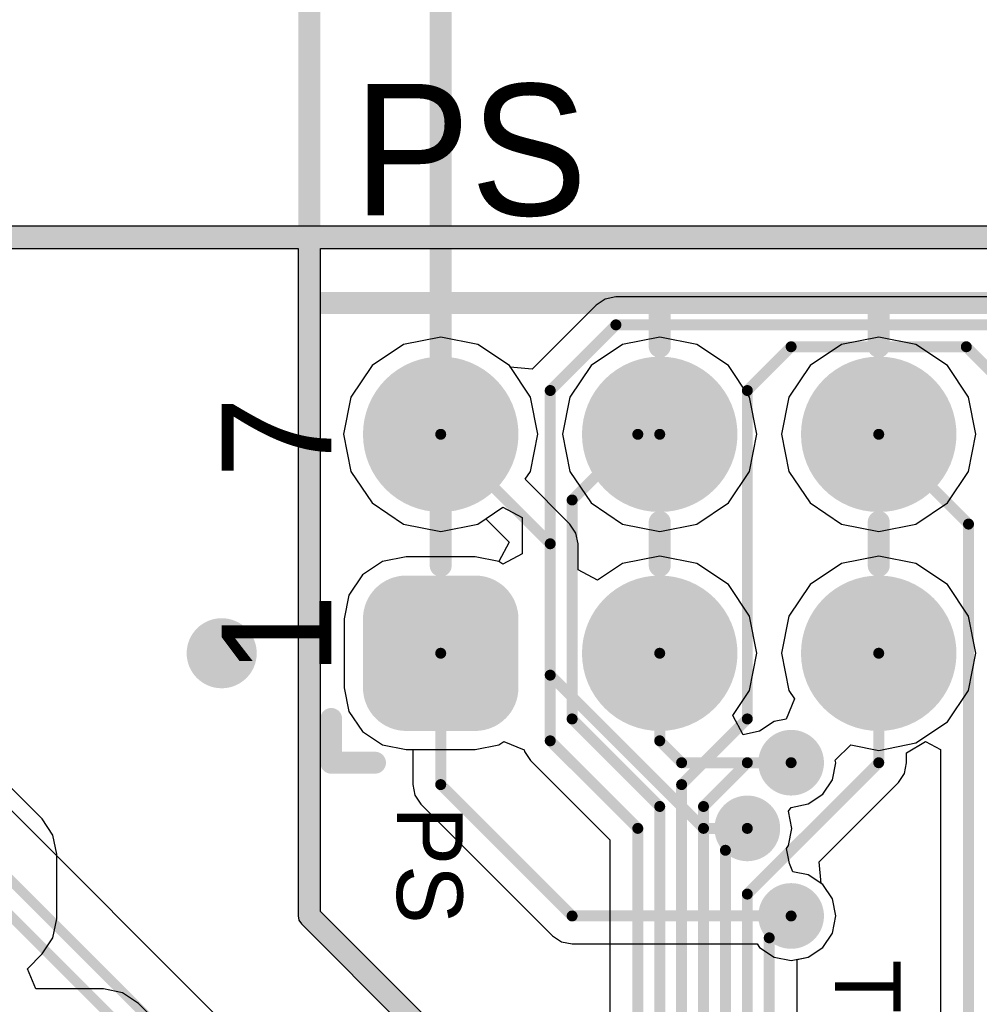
# Model space of a CAD drawing. Header units: millimetres. Extents: x 1.4 to 10.4, y 0 to 10.9.
# Tile 169 of 177: x 8.308 to 8.746, y 5.515 to 5.964. Entities that reach past the tile are written whole.
import ezdxf

# ---------------------------------------------------------------- set-up
doc = ezdxf.new("R2010")
doc.units = ezdxf.units.MM
doc.header["$MEASUREMENT"] = 0
for name, color, linetype in [('BottomLayer', 5, 'Continuous'), ('BottomSolder', 6, 'Continuous'), ('DrillDrawing', 1, 'Continuous'), ('DrillGuide', 244, 'Continuous'), ('InternalPlane1', 76, 'Continuous'), ('InternalPlane2', 16, 'Continuous'), ('Mechanical2', 216, 'Continuous'), ('Mechanical31', 56, 'Continuous'), ('MultiLayer', 9, 'Continuous'), ('TopLayer', 1, 'Continuous'), ('TopOverlay', 2, 'Continuous'), ('TopSolder', 216, 'Continuous')]:
    doc.layers.add(name, color=color, linetype=linetype)

msp = doc.modelspace()

# ---------------------------------------------------------------- linework, layer by layer
at = {"layer": 'BottomLayer'}
for p, q in [((8.48303, 5.81597), (8.46864, 5.80636)), ((8.5, 5.81935), (8.48303, 5.81597)), ((8.51697, 5.81597), (8.5, 5.81935)), ((8.53136, 5.80636), (8.51697, 5.81597)), ((8.58303, 5.81597), (8.56864, 5.80636)), ((8.6, 5.81935), (8.58303, 5.81597)), ((8.61697, 5.81597), (8.6, 5.81935)), ((8.63136, 5.80636), (8.61697, 5.81597)), ((8.68303, 5.81597), (8.66864, 5.80636)), ((8.7, 5.81935), (8.68303, 5.81597)), ((8.71697, 5.81597), (8.7, 5.81935)), ((8.73136, 5.80636), (8.71697, 5.81597)), ((8.46864, 5.80636), (8.45903, 5.79197)), ((8.54097, 5.79197), (8.53136, 5.80636)), ((8.56864, 5.80636), (8.55903, 5.79197)), ((8.64097, 5.79197), (8.63136, 5.80636)), ((8.66864, 5.80636), (8.65903, 5.79197)), ((8.74097, 5.79197), (8.73136, 5.80636)), ((8.45903, 5.79197), (8.45565, 5.775)), ((8.54435, 5.775), (8.54097, 5.79197)), ((8.55903, 5.79197), (8.55565, 5.775)), ((8.64435, 5.775), (8.64097, 5.79197)), ((8.65903, 5.79197), (8.65565, 5.775)), ((8.74435, 5.775), (8.74097, 5.79197)), ((8.45565, 5.775), (8.45903, 5.75803)), ((8.54097, 5.75803), (8.54435, 5.775)), ((8.55565, 5.775), (8.55903, 5.75803)), ((8.64097, 5.75803), (8.64435, 5.775)), ((8.65565, 5.775), (8.65903, 5.75803)), ((8.74097, 5.75803), (8.74435, 5.775)), ((8.45903, 5.75803), (8.46864, 5.74364)), ((8.53858, 5.75445), (8.54097, 5.75803)), ((8.55903, 5.75803), (8.56864, 5.74364)), ((8.63136, 5.74364), (8.64097, 5.75803)), ((8.65903, 5.75803), (8.66864, 5.74364)), ((8.73136, 5.74364), (8.74097, 5.75803)), ((8.55901, 5.73401), (8.53858, 5.75445)), ((8.5939, 5.31319), (8.16004, 5.74704)), ((8.46864, 5.74364), (8.48303, 5.73403)), ((8.56864, 5.74364), (8.58303, 5.73403)), ((8.61697, 5.73403), (8.63136, 5.74364)), ((8.66864, 5.74364), (8.68303, 5.73403)), ((8.71697, 5.73403), (8.73136, 5.74364)), ((8.51697, 5.73403), (8.52055, 5.73642)), ((8.52055, 5.73642), (8.53127, 5.72571)), ((8.48303, 5.73403), (8.5, 5.73065)), ((8.5, 5.73065), (8.51697, 5.73403)), ((8.56177, 5.72988), (8.55901, 5.73401)), ((8.56274, 5.725), (8.56177, 5.72988)), ((8.58303, 5.73403), (8.6, 5.73065)), ((8.6, 5.73065), (8.61697, 5.73403)), ((8.68303, 5.73403), (8.7, 5.73065)), ((8.7, 5.73065), (8.71697, 5.73403)), ((8.53127, 5.72571), (8.52655, 5.71689)), ((8.56274, 5.71303), (8.56274, 5.725)), ((8.47343, 5.71689), (8.46425, 5.71075)), ((8.48425, 5.71904), (8.47343, 5.71689)), ((8.51575, 5.71904), (8.48425, 5.71904)), ((8.52655, 5.71689), (8.51575, 5.71904)), ((8.6, 5.71935), (8.58303, 5.71597)), ((8.61697, 5.71597), (8.6, 5.71935)), ((8.7, 5.71935), (8.68303, 5.71597)), ((8.71697, 5.71597), (8.7, 5.71935)), ((8.57156, 5.70831), (8.56274, 5.71303)), ((8.58303, 5.71597), (8.57156, 5.70831)), ((8.63136, 5.70636), (8.61697, 5.71597)), ((8.68303, 5.71597), (8.66864, 5.70636)), ((8.73136, 5.70636), (8.71697, 5.71597)), ((8.46425, 5.71075), (8.45811, 5.70157)), ((8.64097, 5.69197), (8.63136, 5.70636)), ((8.66864, 5.70636), (8.65903, 5.69197)), ((8.74097, 5.69197), (8.73136, 5.70636)), ((8.45811, 5.70157), (8.45596, 5.69075)), ((8.45596, 5.69075), (8.45596, 5.65925)), ((8.64435, 5.675), (8.64097, 5.69197)), ((8.65903, 5.69197), (8.65565, 5.675)), ((8.74435, 5.675), (8.74097, 5.69197)), ((8.64097, 5.65803), (8.64435, 5.675)), ((8.65565, 5.675), (8.65903, 5.65803)), ((8.74097, 5.65803), (8.74435, 5.675)), ((8.45596, 5.65925), (8.45811, 5.64843)), ((8.63331, 5.64656), (8.64097, 5.65803)), ((8.65903, 5.65803), (8.66159, 5.65419)), ((8.73136, 5.64364), (8.74097, 5.65803)), ((8.66159, 5.65419), (8.65777, 5.64495)), ((8.45811, 5.64843), (8.46425, 5.63925)), ((8.63803, 5.63774), (8.63331, 5.64656)), ((8.65777, 5.64495), (8.6522, 5.64384)), ((8.6522, 5.64384), (8.64558, 5.63942)), ((8.71697, 5.63403), (8.73136, 5.64364)), ((8.46425, 5.63925), (8.47343, 5.63311)), ((8.64558, 5.63942), (8.63803, 5.63774)), ((8.64558, 5.63942), (8.64558, 5.63942)), ((8.47343, 5.63311), (8.48425, 5.63096)), ((8.48425, 5.63096), (8.48726, 5.63096)), ((8.48726, 5.63096), (8.48726, 5.615)), ((8.68017, 5.62612), (8.68724, 5.63319)), ((8.68724, 5.63319), (8.7, 5.63065)), ((8.7, 5.63065), (8.71697, 5.63403)), ((8.67884, 5.6172), (8.68039, 5.625)), ((8.68039, 5.625), (8.68017, 5.62612)), ((8.48726, 5.615), (8.48725, 5.615)), ((8.48725, 5.615), (8.48726, 5.615)), ((8.48726, 5.615), (8.48823, 5.61012)), ((8.67442, 5.61058), (8.67884, 5.6172)), ((8.48823, 5.61012), (8.49099, 5.60599)), ((8.6678, 5.60616), (8.67442, 5.61058)), ((8.49099, 5.60599), (8.55099, 5.54599)), ((8.65882, 5.60284), (8.66, 5.60461)), ((8.66, 5.60461), (8.6678, 5.60616)), ((8.65884, 5.6028), (8.65882, 5.60284)), ((8.66039, 5.595), (8.65884, 5.6028)), ((8.65884, 5.5872), (8.66039, 5.595)), ((8.65792, 5.58583), (8.65884, 5.5872)), ((8.65929, 5.57897), (8.65792, 5.58583)), ((8.66084, 5.57522), (8.65929, 5.57897)), ((8.6678, 5.57384), (8.66084, 5.57522)), ((8.67442, 5.56942), (8.6678, 5.57384)), ((8.67884, 5.5628), (8.67442, 5.56942)), ((8.68039, 5.555), (8.67884, 5.5628)), ((8.67884, 5.5472), (8.68039, 5.555)), ((8.55099, 5.54599), (8.55512, 5.54323)), ((8.67442, 5.54058), (8.67884, 5.5472)), ((8.55512, 5.54323), (8.56, 5.54226)), ((8.56, 5.54226), (8.64446, 5.54226)), ((8.64446, 5.54226), (8.64558, 5.54058)), ((8.64558, 5.54058), (8.6522, 5.53616)), ((8.6678, 5.53616), (8.67442, 5.54058)), ((8.6522, 5.53616), (8.66, 5.53461)), ((8.66, 5.53461), (8.6678, 5.53616))]:
    msp.add_line(p, q, dxfattribs=at)
for points, const_width in [([(8.48425, 5.775, 1), (8.51575, 5.775, 1)], 0.0315), ([(8.58425, 5.775, 1), (8.61575, 5.775, 1)], 0.0315), ([(8.68425, 5.775, 1), (8.71575, 5.775, 1)], 0.0315), ([(8.49875, 5.775, 1), (8.50125, 5.775, 1)], 0.0025), ([(8.54875, 5.725, 1), (8.55125, 5.725, 1)], 0.0025), ([(8.54875, 5.725, 1), (8.55125, 5.725, 1)], 0.0025), ([(8.47638, 5.69075, 1), (8.49213, 5.69075, 1)], 0.01575), ([(8.50787, 5.69075, 1), (8.52362, 5.69075, 1)], 0.01575), ([(8.58425, 5.675, 1), (8.61575, 5.675, 1)], 0.0315), ([(8.68425, 5.675, 1), (8.71575, 5.675, 1)], 0.0315), ([(8.394, 5.675, 1), (8.406, 5.675, 1)], 0.012), ([(8.49875, 5.675, 1), (8.50125, 5.675, 1)], 0.0025), ([(8.59875, 5.675, 1), (8.60125, 5.675, 1)], 0.0025), ([(8.47638, 5.65925, 1), (8.49213, 5.65925, 1)], 0.01575), ([(8.50787, 5.65925, 1), (8.52362, 5.65925, 1)], 0.01575), ([(8.54875, 5.665, 1), (8.55125, 5.665, 1)], 0.0025), ([(8.54875, 5.665, 1), (8.55125, 5.665, 1)], 0.0025), ([(8.59875, 5.635, 1), (8.60125, 5.635, 1)], 0.0025), ([(8.59875, 5.635, 1), (8.60125, 5.635, 1)], 0.0025), ([(8.655, 5.625, 1), (8.665, 5.625, 1)], 0.01), ([(8.60875, 5.625, 1), (8.61125, 5.625, 1)], 0.0025), ([(8.60875, 5.625, 1), (8.61125, 5.625, 1)], 0.0025), ([(8.65875, 5.625, 1), (8.66125, 5.625, 1)], 0.0025), ([(8.49875, 5.615, 1), (8.50125, 5.615, 1)], 0.0025), ([(8.49875, 5.615, 1), (8.50125, 5.615, 1)], 0.0025), ([(8.635, 5.595, 1), (8.645, 5.595, 1)], 0.01), ([(8.61875, 5.595, 1), (8.62125, 5.595, 1)], 0.0025), ([(8.61875, 5.595, 1), (8.62125, 5.595, 1)], 0.0025), ([(8.63875, 5.595, 1), (8.64125, 5.595, 1)], 0.0025), ([(8.655, 5.555, 1), (8.665, 5.555, 1)], 0.01), ([(8.55875, 5.555, 1), (8.56125, 5.555, 1)], 0.0025), ([(8.55875, 5.555, 1), (8.56125, 5.555, 1)], 0.0025), ([(8.65875, 5.555, 1), (8.66125, 5.555, 1)], 0.0025)]:
    msp.add_lwpolyline(points, format="xyb", close=True, dxfattribs=dict(at, const_width=const_width))
for points, const_width in [([(8.5, 5.775), (8.55, 5.725)], 0.005), ([(8.144, 5.731), (8.5845, 5.2905)], 0.0045), ([(8.55, 5.665), (8.55, 5.725)], 0.005), ([(8.13924, 5.7195), (8.57974, 5.279)], 0.0045), ([(8.5, 5.615), (8.5, 5.675)], 0.005), ([(8.6, 5.635), (8.6, 5.675)], 0.005), ([(8.55, 5.665), (8.62, 5.595)], 0.005), ([(8.6, 5.635), (8.61, 5.625)], 0.005), ([(8.61, 5.625), (8.66, 5.625)], 0.005), ([(8.5, 5.615), (8.56, 5.555)], 0.005), ([(8.62, 5.595), (8.64, 5.595)], 0.005), ([(8.56, 5.555), (8.66, 5.555)], 0.005)]:
    msp.add_lwpolyline(points, dxfattribs=dict(at, const_width=const_width))
for points in [[(8.48425, 5.6435), (8.51575, 5.6435), (8.48425, 5.7065), (8.51575, 5.7065)], [(8.4685, 5.65925), (8.5315, 5.65925), (8.4685, 5.69075), (8.5315, 5.69075)]]:
    msp.add_solid(points, dxfattribs=at)
at = {"layer": 'BottomSolder'}
for points, const_width in [([(8.48225, 5.775, 1), (8.51775, 5.775, 1)], 0.0355), ([(8.58225, 5.775, 1), (8.61775, 5.775, 1)], 0.0355), ([(8.68225, 5.775, 1), (8.71775, 5.775, 1)], 0.0355), ([(8.47438, 5.69075, 1), (8.49413, 5.69075, 1)], 0.01975), ([(8.50587, 5.69075, 1), (8.52562, 5.69075, 1)], 0.01975), ([(8.58225, 5.675, 1), (8.61775, 5.675, 1)], 0.0355), ([(8.68225, 5.675, 1), (8.71775, 5.675, 1)], 0.0355), ([(8.47438, 5.65925, 1), (8.49413, 5.65925, 1)], 0.01975), ([(8.50587, 5.65925, 1), (8.52562, 5.65925, 1)], 0.01975)]:
    msp.add_lwpolyline(points, format="xyb", close=True, dxfattribs=dict(at, const_width=const_width))
for points in [[(8.48425, 5.6395), (8.51575, 5.6395), (8.48425, 5.7105), (8.51575, 5.7105)], [(8.4645, 5.65925), (8.5355, 5.65925), (8.4645, 5.69075), (8.5355, 5.69075)]]:
    msp.add_solid(points, dxfattribs=at)
at = {"layer": 'DrillDrawing'}
for points, const_width in [([(8.397, 5.675, 1), (8.403, 5.675, 1)], 0.006), ([(8.6575, 5.625, 1), (8.6625, 5.625, 1)], 0.005), ([(8.6375, 5.595, 1), (8.6425, 5.595, 1)], 0.005), ([(8.6575, 5.555, 1), (8.6625, 5.555, 1)], 0.005)]:
    msp.add_lwpolyline(points, format="xyb", close=True, dxfattribs=dict(at, const_width=const_width))
at = {"layer": 'DrillGuide'}
for points, const_width in [([(8.397, 5.675, 1), (8.403, 5.675, 1)], 0.006), ([(8.6575, 5.625, 1), (8.6625, 5.625, 1)], 0.005), ([(8.6375, 5.595, 1), (8.6425, 5.595, 1)], 0.005), ([(8.6575, 5.555, 1), (8.6625, 5.555, 1)], 0.005)]:
    msp.add_lwpolyline(points, format="xyb", close=True, dxfattribs=dict(at, const_width=const_width))
at = {"layer": 'InternalPlane1'}
for points, const_width in [([(8.48417, 5.775, 1), (8.51583, 5.775, 1)], 0.03165), ([(8.58417, 5.775, 1), (8.61583, 5.775, 1)], 0.03165), ([(8.68417, 5.775, 1), (8.71583, 5.775, 1)], 0.03165), ([(8.48417, 5.675, 1), (8.51583, 5.675, 1)], 0.03165), ([(8.58417, 5.675, 1), (8.61583, 5.675, 1)], 0.03165), ([(8.68417, 5.675, 1), (8.71583, 5.675, 1)], 0.03165), ([(8.6525, 5.625, 1), (8.6675, 5.625, 1)], 0.015), ([(8.6325, 5.595, 1), (8.6475, 5.595, 1)], 0.015), ([(8.6525, 5.555, 1), (8.6675, 5.555, 1)], 0.015)]:
    msp.add_lwpolyline(points, format="xyb", close=True, dxfattribs=dict(at, const_width=const_width))
at = {"layer": 'InternalPlane2'}
for p, q in [((9.07, 5.8701), (7.58, 5.8701)), ((7.58211, 5.8599), (8.4349, 5.8599)), ((8.4349, 5.8599), (8.4349, 5.555)), ((8.4451, 5.55711), (8.4451, 5.8599)), ((8.4451, 5.8599), (9.06789, 5.8599)), ((8.4349, 5.555), (8.43529, 5.55305)), ((8.62211, 5.3801), (8.4451, 5.55711)), ((8.43529, 5.55305), (8.4364, 5.5514)), ((8.4364, 5.5514), (8.6164, 5.3714))]:
    msp.add_line(p, q, dxfattribs=at)
at = {"layer": 'InternalPlane2', "const_width": 0.01}
for points in [[(7.58, 5.865), (9.07, 5.865)], [(8.44, 5.555), (8.44, 5.865)], [(8.44, 5.555), (8.62, 5.375)]]:
    msp.add_lwpolyline(points, dxfattribs=at)
at = {"layer": 'InternalPlane2'}
for points, const_width in [([(8.4375, 5.865, 1), (8.4425, 5.865, 1)], 0.005), ([(8.48417, 5.775, 1), (8.51583, 5.775, 1)], 0.03165), ([(8.58417, 5.775, 1), (8.61583, 5.775, 1)], 0.03165), ([(8.68417, 5.775, 1), (8.71583, 5.775, 1)], 0.03165), ([(8.48417, 5.675, 1), (8.51583, 5.675, 1)], 0.03165), ([(8.58417, 5.675, 1), (8.61583, 5.675, 1)], 0.03165), ([(8.68417, 5.675, 1), (8.71583, 5.675, 1)], 0.03165), ([(8.392, 5.675, 1), (8.408, 5.675, 1)], 0.016), ([(8.6525, 5.625, 1), (8.6675, 5.625, 1)], 0.015), ([(8.6325, 5.595, 1), (8.6475, 5.595, 1)], 0.015), ([(8.6525, 5.555, 1), (8.6675, 5.555, 1)], 0.015), ([(8.4375, 5.555, 1), (8.4425, 5.555, 1)], 0.005), ([(8.4375, 5.555, 1), (8.4425, 5.555, 1)], 0.005)]:
    msp.add_lwpolyline(points, format="xyb", close=True, dxfattribs=dict(at, const_width=const_width))
at = {"layer": 'Mechanical2', "const_width": 0.01}
msp.add_lwpolyline([(8.5, 5.7205), (8.5, 6.235)], dxfattribs=at)
at = {"layer": 'Mechanical2', "const_width": 0.005}
msp.add_lwpolyline([(8.4975, 5.7205, 1), (8.5025, 5.7205, 1)], format="xyb", close=True, dxfattribs=at)
at = {"layer": 'MultiLayer'}
for points, const_width in [([(8.394, 5.675, 1), (8.406, 5.675, 1)], 0.012), ([(8.655, 5.625, 1), (8.665, 5.625, 1)], 0.01), ([(8.635, 5.595, 1), (8.645, 5.595, 1)], 0.01), ([(8.655, 5.555, 1), (8.665, 5.555, 1)], 0.01)]:
    msp.add_lwpolyline(points, format="xyb", close=True, dxfattribs=dict(at, const_width=const_width))
at = {"layer": 'TopLayer'}
for p, q in [((8.58, 5.83774), (8.57512, 5.83677)), ((8.75, 5.83774), (8.58, 5.83774)), ((8.57099, 5.83401), (8.54173, 5.80475)), ((8.57512, 5.83677), (8.57099, 5.83401)), ((8.48303, 5.81597), (8.46864, 5.80636)), ((8.5, 5.81935), (8.48303, 5.81597)), ((8.51697, 5.81597), (8.5, 5.81935)), ((8.53136, 5.80636), (8.51697, 5.81597)), ((8.46864, 5.80636), (8.45903, 5.79197)), ((8.53178, 5.80573), (8.53136, 5.80636)), ((8.54173, 5.80475), (8.53178, 5.80573)), ((8.45903, 5.79197), (8.45565, 5.775)), ((8.45565, 5.775), (8.45903, 5.75803)), ((8.45903, 5.75803), (8.46864, 5.74364)), ((8.46864, 5.74364), (8.48303, 5.73403)), ((8.51697, 5.73403), (8.52844, 5.74169)), ((8.52844, 5.74169), (8.53726, 5.73697)), ((8.53726, 5.73697), (8.53726, 5.72036)), ((8.48303, 5.73403), (8.5, 5.73065)), ((8.5, 5.73065), (8.51697, 5.73403)), ((8.47343, 5.71689), (8.46425, 5.71075)), ((8.48425, 5.71904), (8.47343, 5.71689)), ((8.51575, 5.71904), (8.48425, 5.71904)), ((8.52657, 5.71689), (8.51575, 5.71904)), ((8.52844, 5.71564), (8.52657, 5.71689)), ((8.53726, 5.72036), (8.52844, 5.71564)), ((8.46425, 5.71075), (8.45811, 5.70157)), ((8.45811, 5.70157), (8.45596, 5.69075)), ((8.45596, 5.69075), (8.45596, 5.65925)), ((8.45596, 5.65925), (8.45811, 5.64843)), ((8.45811, 5.64843), (8.46425, 5.63925)), ((8.46425, 5.63925), (8.47343, 5.63311)), ((8.47343, 5.63311), (8.48425, 5.63096)), ((8.48425, 5.63096), (8.51575, 5.63096)), ((8.51575, 5.63096), (8.52657, 5.63311)), ((8.52657, 5.63311), (8.52885, 5.63463)), ((8.52885, 5.63463), (8.53809, 5.63081)), ((8.53809, 5.63081), (8.53823, 5.63012)), ((8.71274, 5.62953), (8.72132, 5.63467)), ((8.72132, 5.63467), (8.72826, 5.63096)), ((8.72826, 5.63096), (8.72826, 5.42239)), ((8.53823, 5.63012), (8.54099, 5.62599)), ((8.71274, 5.625), (8.71274, 5.62953)), ((8.54099, 5.62599), (8.57726, 5.58972)), ((8.71177, 5.62012), (8.71274, 5.625)), ((8.71274, 5.625), (8.71275, 5.625)), ((8.71275, 5.625), (8.71274, 5.625)), ((8.71274, 5.625), (8.71274, 5.625)), ((8.70901, 5.61599), (8.71177, 5.62012)), ((8.31804, 5.59931), (8.3008, 5.61654)), ((8.67281, 5.57979), (8.70901, 5.61599)), ((8.31804, 5.5993), (8.31804, 5.59931)), ((8.32296, 5.59194), (8.31804, 5.5993)), ((8.32469, 5.58326), (8.32296, 5.59194)), ((8.57726, 5.58972), (8.57726, 5.185)), ((8.32469, 5.55374), (8.32469, 5.58326)), ((8.67379, 5.56984), (8.67281, 5.57979)), ((8.67442, 5.56942), (8.67379, 5.56984)), ((8.67884, 5.5628), (8.67442, 5.56942)), ((8.68039, 5.555), (8.67884, 5.5628)), ((8.67884, 5.5472), (8.68039, 5.555)), ((8.32296, 5.54506), (8.32469, 5.55374)), ((8.32469, 5.55374), (8.32469, 5.55374)), ((8.67442, 5.54058), (8.67884, 5.5472)), ((8.31804, 5.5377), (8.32296, 5.54506)), ((8.31127, 5.53092), (8.31804, 5.5377)), ((8.31804, 5.5377), (8.31804, 5.5377)), ((8.6678, 5.53616), (8.67442, 5.54058)), ((8.66274, 5.53515), (8.6678, 5.53616)), ((8.66274, 5.41795), (8.66274, 5.53515)), ((8.3151, 5.52169), (8.31127, 5.53092)), ((8.346, 5.52169), (8.3151, 5.52169)), ((8.35468, 5.51996), (8.346, 5.52169)), ((8.346, 5.52169), (8.346, 5.52169)), ((8.36204, 5.51504), (8.35468, 5.51996)), ((8.43124, 5.44584), (8.36204, 5.51504))]:
    msp.add_line(p, q, dxfattribs=at)
at = {"layer": 'TopLayer', "const_width": 0.005}
for points in [[(8.55, 5.795), (8.58, 5.825)], [(8.58, 5.825), (8.75, 5.825)], [(8.64, 5.795), (8.66, 5.815)], [(8.66, 5.815), (8.74, 5.815)], [(8.74, 5.815), (8.76, 5.795)], [(8.55, 5.635), (8.55, 5.795)], [(8.64, 5.645), (8.64, 5.795)], [(8.56, 5.745), (8.59, 5.775)], [(8.59, 5.775), (8.6, 5.775)], [(8.7, 5.775), (8.741, 5.734)], [(8.56, 5.645), (8.56, 5.745)], [(8.741, 5.174), (8.741, 5.734)], [(8.7, 5.625), (8.7, 5.675)], [(8.56, 5.645), (8.6, 5.605)], [(8.61, 5.615), (8.64, 5.645)], [(8.55, 5.635), (8.59, 5.595)], [(8.62, 5.605), (8.64, 5.625)], [(8.64, 5.565), (8.7, 5.625)], [(8.64, 5.625), (8.66, 5.625)], [(8.61, 5.205), (8.61, 5.615)], [(8.6, 5.195), (8.6, 5.605)], [(8.62, 5.215), (8.62, 5.605)], [(8.59, 5.185), (8.59, 5.595)], [(8.63, 5.585), (8.64, 5.595)], [(8.63, 5.225), (8.63, 5.585)], [(8.64, 5.235), (8.64, 5.565)], [(8.65, 5.545), (8.66, 5.555)], [(8.65, 5.245), (8.65, 5.545)]]:
    msp.add_lwpolyline(points, dxfattribs=at)
at = {"layer": 'TopLayer'}
for points, const_width in [([(8.57875, 5.825, 1), (8.58125, 5.825, 1)], 0.0025), ([(8.57875, 5.825, 1), (8.58125, 5.825, 1)], 0.0025), ([(8.65875, 5.815, 1), (8.66125, 5.815, 1)], 0.0025), ([(8.65875, 5.815, 1), (8.66125, 5.815, 1)], 0.0025), ([(8.73875, 5.815, 1), (8.74125, 5.815, 1)], 0.0025), ([(8.73875, 5.815, 1), (8.74125, 5.815, 1)], 0.0025), ([(8.48425, 5.775, 1), (8.51575, 5.775, 1)], 0.0315), ([(8.58425, 5.775, 1), (8.61575, 5.775, 1)], 0.0315), ([(8.68425, 5.775, 1), (8.71575, 5.775, 1)], 0.0315), ([(8.54875, 5.795, 1), (8.55125, 5.795, 1)], 0.0025), ([(8.54875, 5.795, 1), (8.55125, 5.795, 1)], 0.0025), ([(8.63875, 5.795, 1), (8.64125, 5.795, 1)], 0.0025), ([(8.63875, 5.795, 1), (8.64125, 5.795, 1)], 0.0025), ([(8.58875, 5.775, 1), (8.59125, 5.775, 1)], 0.0025), ([(8.58875, 5.775, 1), (8.59125, 5.775, 1)], 0.0025), ([(8.59875, 5.775, 1), (8.60125, 5.775, 1)], 0.0025), ([(8.69875, 5.775, 1), (8.70125, 5.775, 1)], 0.0025), ([(8.55875, 5.745, 1), (8.56125, 5.745, 1)], 0.0025), ([(8.55875, 5.745, 1), (8.56125, 5.745, 1)], 0.0025), ([(8.73975, 5.734, 1), (8.74225, 5.734, 1)], 0.0025), ([(8.73975, 5.734, 1), (8.74225, 5.734, 1)], 0.0025), ([(8.47638, 5.69075, 1), (8.49213, 5.69075, 1)], 0.01575), ([(8.50787, 5.69075, 1), (8.52362, 5.69075, 1)], 0.01575), ([(8.58425, 5.675, 1), (8.61575, 5.675, 1)], 0.0315), ([(8.68425, 5.675, 1), (8.71575, 5.675, 1)], 0.0315), ([(8.394, 5.675, 1), (8.406, 5.675, 1)], 0.012), ([(8.69875, 5.675, 1), (8.70125, 5.675, 1)], 0.0025), ([(8.47638, 5.65925, 1), (8.49213, 5.65925, 1)], 0.01575), ([(8.50787, 5.65925, 1), (8.52362, 5.65925, 1)], 0.01575), ([(8.55875, 5.645, 1), (8.56125, 5.645, 1)], 0.0025), ([(8.55875, 5.645, 1), (8.56125, 5.645, 1)], 0.0025), ([(8.63875, 5.645, 1), (8.64125, 5.645, 1)], 0.0025), ([(8.63875, 5.645, 1), (8.64125, 5.645, 1)], 0.0025), ([(8.54875, 5.635, 1), (8.55125, 5.635, 1)], 0.0025), ([(8.54875, 5.635, 1), (8.55125, 5.635, 1)], 0.0025), ([(8.655, 5.625, 1), (8.665, 5.625, 1)], 0.01), ([(8.63875, 5.625, 1), (8.64125, 5.625, 1)], 0.0025), ([(8.63875, 5.625, 1), (8.64125, 5.625, 1)], 0.0025), ([(8.65875, 5.625, 1), (8.66125, 5.625, 1)], 0.0025), ([(8.69875, 5.625, 1), (8.70125, 5.625, 1)], 0.0025), ([(8.69875, 5.625, 1), (8.70125, 5.625, 1)], 0.0025), ([(8.60875, 5.615, 1), (8.61125, 5.615, 1)], 0.0025), ([(8.60875, 5.615, 1), (8.61125, 5.615, 1)], 0.0025), ([(8.59875, 5.605, 1), (8.60125, 5.605, 1)], 0.0025), ([(8.59875, 5.605, 1), (8.60125, 5.605, 1)], 0.0025), ([(8.61875, 5.605, 1), (8.62125, 5.605, 1)], 0.0025), ([(8.61875, 5.605, 1), (8.62125, 5.605, 1)], 0.0025), ([(8.635, 5.595, 1), (8.645, 5.595, 1)], 0.01), ([(8.58875, 5.595, 1), (8.59125, 5.595, 1)], 0.0025), ([(8.58875, 5.595, 1), (8.59125, 5.595, 1)], 0.0025), ([(8.63875, 5.595, 1), (8.64125, 5.595, 1)], 0.0025), ([(8.62875, 5.585, 1), (8.63125, 5.585, 1)], 0.0025), ([(8.62875, 5.585, 1), (8.63125, 5.585, 1)], 0.0025), ([(8.63875, 5.565, 1), (8.64125, 5.565, 1)], 0.0025), ([(8.63875, 5.565, 1), (8.64125, 5.565, 1)], 0.0025), ([(8.655, 5.555, 1), (8.665, 5.555, 1)], 0.01), ([(8.65875, 5.555, 1), (8.66125, 5.555, 1)], 0.0025), ([(8.64875, 5.545, 1), (8.65125, 5.545, 1)], 0.0025), ([(8.64875, 5.545, 1), (8.65125, 5.545, 1)], 0.0025)]:
    msp.add_lwpolyline(points, format="xyb", close=True, dxfattribs=dict(at, const_width=const_width))
for points in [[(8.48425, 5.6435), (8.51575, 5.6435), (8.48425, 5.7065), (8.51575, 5.7065)], [(8.4685, 5.65925), (8.5315, 5.65925), (8.4685, 5.69075), (8.5315, 5.69075)]]:
    msp.add_solid(points, dxfattribs=at)
at = {"layer": 'TopOverlay', "const_width": 0.01}
for points in [[(8.44, 5.835), (8.44, 6.17)], [(8.44, 5.835), (9.06, 5.835)], [(8.5, 5.815), (8.5, 5.835)], [(8.6, 5.815), (8.6, 5.835)], [(8.7, 5.815), (8.7, 5.835)], [(8.5, 5.715), (8.5, 5.735)], [(8.6, 5.715), (8.6, 5.735)], [(8.7, 5.715), (8.7, 5.735)], [(8.45, 5.625), (8.45, 5.645)], [(8.45, 5.625), (8.47, 5.625)]]:
    msp.add_lwpolyline(points, dxfattribs=at)
at = {"layer": 'TopOverlay', "const_width": 0.005}
for points in [[(8.4375, 5.835, 1), (8.4425, 5.835, 1)], [(8.4375, 5.835, 1), (8.4425, 5.835, 1)], [(8.4975, 5.835, 1), (8.5025, 5.835, 1)], [(8.5975, 5.835, 1), (8.6025, 5.835, 1)], [(8.6975, 5.835, 1), (8.7025, 5.835, 1)], [(8.4975, 5.815, 1), (8.5025, 5.815, 1)], [(8.5975, 5.815, 1), (8.6025, 5.815, 1)], [(8.6975, 5.815, 1), (8.7025, 5.815, 1)], [(8.4975, 5.735, 1), (8.5025, 5.735, 1)], [(8.5975, 5.735, 1), (8.6025, 5.735, 1)], [(8.6975, 5.735, 1), (8.7025, 5.735, 1)], [(8.4975, 5.715, 1), (8.5025, 5.715, 1)], [(8.5975, 5.715, 1), (8.6025, 5.715, 1)], [(8.6975, 5.715, 1), (8.7025, 5.715, 1)], [(8.4475, 5.645, 1), (8.4525, 5.645, 1)], [(8.4475, 5.625, 1), (8.4525, 5.625, 1)], [(8.4475, 5.625, 1), (8.4525, 5.625, 1)], [(8.4675, 5.625, 1), (8.4725, 5.625, 1)]]:
    msp.add_lwpolyline(points, format="xyb", close=True, dxfattribs=at)
at = {"layer": 'TopSolder'}
for points, const_width in [([(8.48225, 5.775, 1), (8.51775, 5.775, 1)], 0.0355), ([(8.58225, 5.775, 1), (8.61775, 5.775, 1)], 0.0355), ([(8.68225, 5.775, 1), (8.71775, 5.775, 1)], 0.0355), ([(8.47438, 5.69075, 1), (8.49413, 5.69075, 1)], 0.01975), ([(8.50587, 5.69075, 1), (8.52562, 5.69075, 1)], 0.01975), ([(8.58225, 5.675, 1), (8.61775, 5.675, 1)], 0.0355), ([(8.68225, 5.675, 1), (8.71775, 5.675, 1)], 0.0355), ([(8.47438, 5.65925, 1), (8.49413, 5.65925, 1)], 0.01975), ([(8.50587, 5.65925, 1), (8.52562, 5.65925, 1)], 0.01975)]:
    msp.add_lwpolyline(points, format="xyb", close=True, dxfattribs=dict(at, const_width=const_width))
for points in [[(8.48425, 5.6395), (8.51575, 5.6395), (8.48425, 5.7105), (8.51575, 5.7105)], [(8.4645, 5.65925), (8.5355, 5.65925), (8.4645, 5.69075), (8.5355, 5.69075)]]:
    msp.add_solid(points, dxfattribs=at)

# ---------------------------------------------------------------- texts
at = {"layer": 'Mechanical31'}
msp.add_text('PS', height=0.06, rotation=360, dxfattribs=at).set_placement((8.46, 5.875))
at = {"layer": 'TopOverlay'}
for s, height, rotation, p in [('7', 0.05, 90, (8.45, 5.755)), ('1', 0.05, 90, (8.45, 5.665)), ('PS', 0.03, 270, (8.48, 5.605)), ('TP5', 0.03, 270, (8.68, 5.535))]:
    msp.add_text(s, height=height, rotation=rotation, dxfattribs=at).set_placement(p)

doc.saveas('drawing.dxf')
